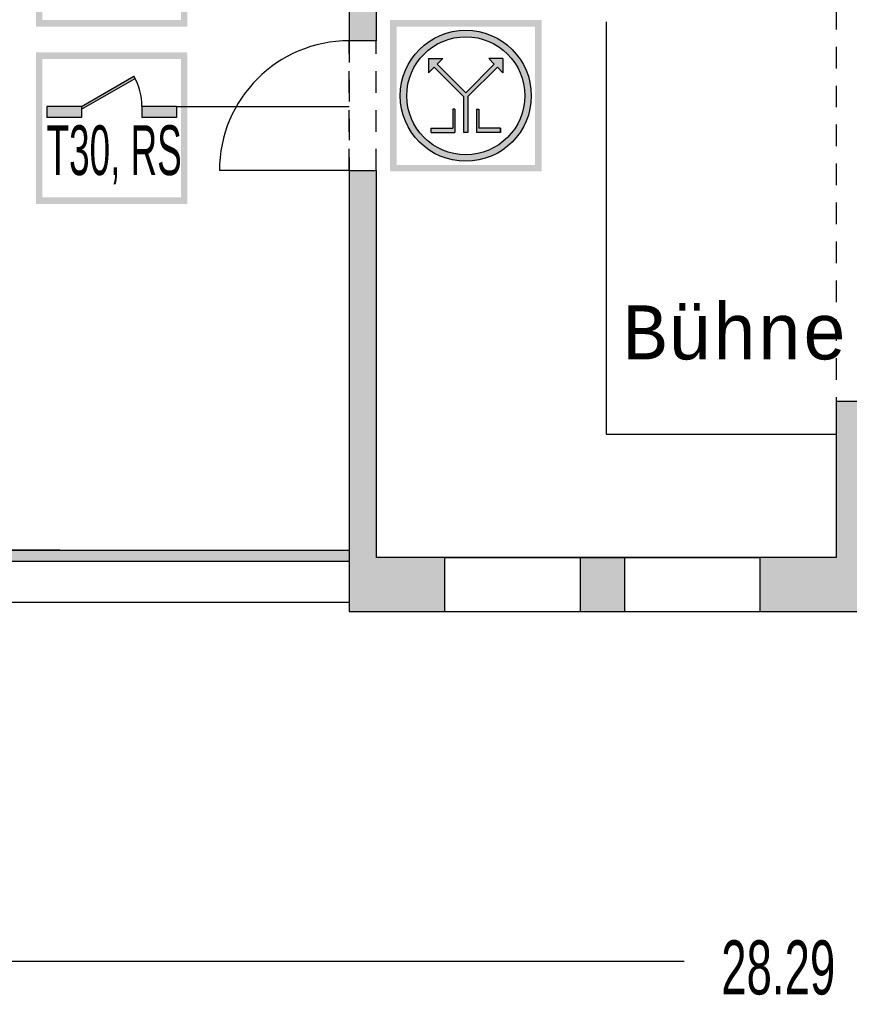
# Model space of a CAD drawing. Header units: metres. Extents: x -10.5 to 20.8, y -9 to 17.
# Tile 28 of 32: x -3.2 to 4.5, y -9 to 0.1. Entities that reach past the tile are written whole.
import ezdxf

# ---------------------------------------------------------------- set-up
doc = ezdxf.new("R2010")
doc.units = ezdxf.units.M
doc.header["$PDMODE"] = 65
doc.linetypes.add('AUSGEZOGEN', pattern=[0])
doc.linetypes.add('LINIE_2', pattern=[0.36, 0.2, -0.16])
for name, color, linetype, lineweight in [('XR$1$STANDARD', 7, 'Continuous', 25), ('XR$2$STANDARD', 7, 'Continuous', 25), ('XR$3$STANDARD', 7, 'Continuous', 25)]:
    doc.layers.add(name, color=color, linetype=linetype, lineweight=lineweight)
doc.styles.add('ARIAL', font='ARIAL.TTF')
doc.styles.add('LUCIDACONSOLE', font='LUCON.TTF')
doc.dimstyles.new('_DIMSTYLE_2', dxfattribs={"dimtxt": 0.5, "dimasz": 0.8, "dimexe": 0, "dimexo": 0, "dimgap": 0.25, "dimtad": 0, "dimrnd": 0.01, "dimzin": 4, "dimdsep": 46, "dimtxsty": 'Standard', "dimblk1": 'ALL_ML_STRICH', "dimblk2": 'ALL_ML_STRICH', "dimsah": 1, "dimcen": 0, "dimadec": 0, "dimazin": 0, "dimtfac": 1, "dimtdec": 0, "dimtix": 1, "dimtmove": 2, "dimatfit": 3, "dimfxl": 1, "dimtzin": 0, "dimlwd": 0, "dimlwe": 25, "dimarcsym": 0})
doc.dimstyles.new('_DIMSTYLE_3', dxfattribs={"dimtxt": 0.5, "dimasz": 0.8, "dimexe": 0, "dimexo": 0, "dimgap": 0.25, "dimtad": 0, "dimrnd": 0.01, "dimzin": 4, "dimdsep": 46, "dimtxsty": 'Standard', "dimblk1": 'ALL_ML_STRICH', "dimblk2": 'ALL_ML_STRICH', "dimsah": 1, "dimcen": 0, "dimadec": 0, "dimazin": 0, "dimtfac": 1, "dimtdec": 0, "dimtix": 1, "dimtmove": 2, "dimatfit": 3, "dimfxl": 1, "dimtzin": 0, "dimlwd": 0, "dimlwe": 25, "dimarcsym": 0})

# ---------------------------------------------------------------- blocks, each defined once
blk = doc.blocks.new('ALL_ML_STRICH')
at = {"color": 0, "linetype": 'ByBlock', "lineweight": -2}
for p, q in [((0, -0.5), (0, 0.5)), ((-0.3, -0.3), (0.3, 0.3)), ((-1, 0), (0.5, 0))]:
    blk.add_line(p, q, dxfattribs=at)
blk = doc.blocks.new('*D4')
at = {"layer": 'DEFPOINTS', "color": 0, "linetype": 'AUSGEZOGEN', "lineweight": 25}
for p in [(-10.1335, -4.8964), (18.1565, -5.2564), (-10.1335, -8.593)]:
    blk.add_point(p, dxfattribs=at)
at = {"layer": 'XR$1$STANDARD', "color": 0, "linetype": 'AUSGEZOGEN', "lineweight": -2}
for p, q in [((-10.1335, -6.6112), (-10.1335, -8.593)), ((18.1565, -6.6112), (18.1565, -8.593)), ((-10.1335, -8.593), (2.9712, -8.593)), ((4.7128, -8.593), (18.1565, -8.593))]:
    blk.add_line(p, q, dxfattribs=at)
at = {"layer": 'XR$1$STANDARD', "color": 0, "linetype": 'AUSGEZOGEN', "lineweight": 25, "xscale": 0.8, "yscale": 0.8, "zscale": 0.8, "rotation": 180}
blk.add_blockref('ALL_ML_STRICH', (-10.1335, -8.593), dxfattribs=at)
at = {"layer": 'XR$1$STANDARD', "color": 0, "linetype": 'AUSGEZOGEN', "lineweight": 25, "xscale": 0.8, "yscale": 0.8, "zscale": 0.8}
blk.add_blockref('ALL_ML_STRICH', (18.1565, -8.593), dxfattribs=at)
at = {"layer": 'XR$1$STANDARD', "color": 0, "linetype": 'AUSGEZOGEN', "lineweight": 25, "insert": (3.842, -8.6555), "char_height": 0.5, "width": 1.566176, "attachment_point": 5}
blk.add_mtext('\\W0.63;\\A1;{28.29\\H0.330000;\\S^ ;}', dxfattribs=at)
blk = doc.blocks.new('*D6')
at = {"layer": 'DEFPOINTS', "color": 0, "linetype": 'AUSGEZOGEN', "lineweight": 25}
for p in [(-10.1335, -5.3314), (18.1565, -5.3314), (-10.1335, -8.593)]:
    blk.add_point(p, dxfattribs=at)
at = {"layer": 'XR$2$STANDARD', "color": 0, "linetype": 'AUSGEZOGEN', "lineweight": -2}
for p, q in [((-10.1335, -6.6112), (-10.1335, -8.593)), ((18.1565, -6.6112), (18.1565, -8.593)), ((-10.1335, -8.593), (2.9712, -8.593)), ((4.7128, -8.593), (18.1565, -8.593))]:
    blk.add_line(p, q, dxfattribs=at)
at = {"layer": 'XR$2$STANDARD', "color": 0, "linetype": 'AUSGEZOGEN', "lineweight": 25, "xscale": 0.8, "yscale": 0.8, "zscale": 0.8, "rotation": 180}
blk.add_blockref('ALL_ML_STRICH', (-10.1335, -8.593), dxfattribs=at)
at = {"layer": 'XR$2$STANDARD', "color": 0, "linetype": 'AUSGEZOGEN', "lineweight": 25, "xscale": 0.8, "yscale": 0.8, "zscale": 0.8}
blk.add_blockref('ALL_ML_STRICH', (18.1565, -8.593), dxfattribs=at)
at = {"layer": 'XR$2$STANDARD', "color": 0, "linetype": 'AUSGEZOGEN', "lineweight": 25, "insert": (3.842, -8.6555), "char_height": 0.5, "width": 1.566176, "attachment_point": 5}
blk.add_mtext('\\W0.63;\\A1;{28.29\\H0.330000;\\S^ ;}', dxfattribs=at)

msp = doc.modelspace()

# ---------------------------------------------------------------- hatches: boundary and pattern name
at = {"layer": 'XR$2$STANDARD', "linetype": 'LINIE_2', "lineweight": 25}
for points in [[(-0.1235, 1.9136), (-0.1235, -0.0864), (0.1265, -0.0864), (0.1265, 2.1636), (-1.7871, 2.1636), (-1.7871, 1.9136)], [(3.6715, -5.3614), (4.7565, -5.3614), (4.7565, -4.4264), (5.421, -4.4264), (5.421, -4.0464), (4.7565, -4.0464), (4.7565, -3.4212), (4.3765, -3.4212), (4.3765, -4.8614), (3.6715, -4.8614)]]:
    msp.add_hatch(color=0, dxfattribs=at).paths.add_polyline_path(points)
at = {"layer": 'XR$2$STANDARD', "linetype": 'AUSGEZOGEN', "lineweight": 140}
h = msp.add_hatch(color=0, dxfattribs=at)
h.paths.add_polyline_path([(1.6539, 0.1055), (0.2539, 0.1055), (0.2539, -1.2945), (1.6539, -1.2945)])
h.paths.add_polyline_path([(0.3139, 0.0455), (1.5939, 0.0455), (1.5939, -1.2345), (0.3139, -1.2345)], flags=16)
at = {"layer": 'XR$2$STANDARD', "linetype": 'AUSGEZOGEN', "lineweight": 25}
h = msp.add_hatch(color=0, dxfattribs=at)
h.paths.add_polyline_path([(1.5594, -0.5945), (1.5593, -0.5839), (1.559, -0.5734), (1.5586, -0.5628), (1.5579, -0.5523), (1.5571, -0.5417), (1.5561, -0.5312), (1.5549, -0.5207), (1.5535, -0.5102), (1.5519, -0.4998), (1.5502, -0.4893), (1.5483, -0.479), (1.5462, -0.4686), (1.5439, -0.4583), (1.5414, -0.448), (1.5388, -0.4378), (1.5359, -0.4276), (1.5329, -0.4175), (1.5298, -0.4074), (1.5264, -0.3974), (1.5229, -0.3874), (1.5192, -0.3775), (1.5153, -0.3677), (1.5113, -0.3579), (1.5071, -0.3482), (1.5027, -0.3386), (1.4981, -0.3291), (1.4934, -0.3196), (1.4885, -0.3102), (1.4835, -0.3009), (1.4783, -0.2917), (1.4729, -0.2826), (1.4674, -0.2736), (1.4617, -0.2647), (1.4559, -0.2559), (1.4499, -0.2472), (1.4438, -0.2386), (1.4375, -0.2301), (1.431, -0.2217), (1.4245, -0.2134), (1.4177, -0.2053), (1.4109, -0.1972), (1.4039, -0.1893), (1.3967, -0.1815), (1.3895, -0.1739), (1.382, -0.1663), (1.3745, -0.1589), (1.3668, -0.1516), (1.3591, -0.1445), (1.3511, -0.1375), (1.3431, -0.1306), (1.3349, -0.1239), (1.3267, -0.1173), (1.3183, -0.1109), (1.3098, -0.1046), (1.3012, -0.0985), (1.2925, -0.0925), (1.2837, -0.0867), (1.2748, -0.081), (1.2657, -0.0755), (1.2566, -0.0701), (1.2474, -0.0649), (1.2382, -0.0598), (1.2288, -0.055), (1.2193, -0.0503), (1.2098, -0.0457), (1.2002, -0.0413), (1.1905, -0.0371), (1.1807, -0.0331), (1.1709, -0.0292), (1.161, -0.0255), (1.151, -0.022), (1.141, -0.0186), (1.1309, -0.0154), (1.1208, -0.0124), (1.1106, -0.0096), (1.1004, -0.007), (1.0901, -0.0045), (1.0798, -0.0022), (1.0694, -0.0001), (1.059, 0.0018), (1.0486, 0.0036), (1.0381, 0.0051), (1.0277, 0.0065), (1.0172, 0.0077), (1.0067, 0.0087), (0.9961, 0.0096), (0.9856, 0.0102), (0.975, 0.0107), (0.9644, 0.0109), (0.9539, 0.011), (0.9433, 0.0109), (0.9327, 0.0107), (0.9222, 0.0102), (0.9116, 0.0096), (0.9011, 0.0087), (0.8906, 0.0077), (0.8801, 0.0065), (0.8696, 0.0051), (0.8592, 0.0036), (0.8487, 0.0018), (0.8383, -0.0001), (0.828, -0.0022), (0.8177, -0.0045), (0.8074, -0.007), (0.7972, -0.0096), (0.787, -0.0124), (0.7768, -0.0154), (0.7668, -0.0186), (0.7567, -0.022), (0.7468, -0.0255), (0.7369, -0.0292), (0.727, -0.0331), (0.7173, -0.0371), (0.7076, -0.0413), (0.698, -0.0457), (0.6884, -0.0503), (0.679, -0.055), (0.6696, -0.0598), (0.6603, -0.0649), (0.6511, -0.0701), (0.642, -0.0755), (0.633, -0.081), (0.6241, -0.0867), (0.6153, -0.0925), (0.6066, -0.0985), (0.598, -0.1046), (0.5895, -0.1109), (0.5811, -0.1173), (0.5728, -0.1239), (0.5647, -0.1306), (0.5566, -0.1375), (0.5487, -0.1445), (0.5409, -0.1516), (0.5332, -0.1589), (0.5257, -0.1663), (0.5183, -0.1739), (0.511, -0.1815), (0.5039, -0.1893), (0.4969, -0.1972), (0.49, -0.2053), (0.4833, -0.2134), (0.4767, -0.2217), (0.4703, -0.2301), (0.464, -0.2386), (0.4579, -0.2472), (0.4519, -0.2559), (0.446, -0.2647), (0.4404, -0.2736), (0.4348, -0.2826), (0.4295, -0.2917), (0.4243, -0.3009), (0.4192, -0.3102), (0.4144, -0.3196), (0.4096, -0.3291), (0.4051, -0.3386), (0.4007, -0.3482), (0.3965, -0.3579), (0.3924, -0.3677), (0.3886, -0.3775), (0.3849, -0.3874), (0.3813, -0.3974), (0.378, -0.4074), (0.3748, -0.4175), (0.3718, -0.4276), (0.369, -0.4378), (0.3663, -0.448), (0.3639, -0.4583), (0.3616, -0.4686), (0.3595, -0.479), (0.3576, -0.4893), (0.3558, -0.4998), (0.3542, -0.5102), (0.3529, -0.5207), (0.3517, -0.5312), (0.3507, -0.5417), (0.3498, -0.5523), (0.3492, -0.5628), (0.3487, -0.5734), (0.3484, -0.5839), (0.3484, -0.5945), (0.3484, -0.6051), (0.3487, -0.6156), (0.3492, -0.6262), (0.3498, -0.6367), (0.3507, -0.6473), (0.3517, -0.6578), (0.3529, -0.6683), (0.3542, -0.6788), (0.3558, -0.6892), (0.3576, -0.6996), (0.3595, -0.71), (0.3616, -0.7204), (0.3639, -0.7307), (0.3663, -0.741), (0.369, -0.7512), (0.3718, -0.7614), (0.3748, -0.7715), (0.378, -0.7816), (0.3813, -0.7916), (0.3849, -0.8016), (0.3886, -0.8115), (0.3924, -0.8213), (0.3965, -0.8311), (0.4007, -0.8408), (0.4051, -0.8504), (0.4096, -0.8599), (0.4144, -0.8694), (0.4192, -0.8788), (0.4243, -0.8881), (0.4295, -0.8973), (0.4348, -0.9064), (0.4404, -0.9154), (0.446, -0.9243), (0.4519, -0.9331), (0.4579, -0.9418), (0.464, -0.9504), (0.4703, -0.9589), (0.4767, -0.9673), (0.4833, -0.9756), (0.49, -0.9837), (0.4969, -0.9918), (0.5039, -0.9997), (0.511, -1.0075), (0.5183, -1.0151), (0.5257, -1.0227), (0.5332, -1.0301), (0.5409, -1.0373), (0.5487, -1.0445), (0.5566, -1.0515), (0.5647, -1.0584), (0.5728, -1.0651), (0.5811, -1.0717), (0.5895, -1.0781), (0.598, -1.0844), (0.6066, -1.0905), (0.6153, -1.0965), (0.6241, -1.1023), (0.633, -1.108), (0.642, -1.1135), (0.6511, -1.1189), (0.6603, -1.1241), (0.6696, -1.1291), (0.679, -1.134), (0.6884, -1.1387), (0.698, -1.1433), (0.7076, -1.1477), (0.7173, -1.1519), (0.727, -1.1559), (0.7369, -1.1598), (0.7468, -1.1635), (0.7567, -1.167), (0.7668, -1.1704), (0.7768, -1.1736), (0.787, -1.1766), (0.7972, -1.1794), (0.8074, -1.182), (0.8177, -1.1845), (0.828, -1.1868), (0.8383, -1.1889), (0.8487, -1.1908), (0.8592, -1.1926), (0.8696, -1.1941), (0.8801, -1.1955), (0.8906, -1.1967), (0.9011, -1.1977), (0.9116, -1.1985), (0.9222, -1.1992), (0.9327, -1.1997), (0.9433, -1.1999), (0.9539, -1.2), (0.9644, -1.1999), (0.975, -1.1997), (0.9856, -1.1992), (0.9961, -1.1985), (1.0067, -1.1977), (1.0172, -1.1967), (1.0277, -1.1955), (1.0381, -1.1941), (1.0486, -1.1926), (1.059, -1.1908), (1.0694, -1.1889), (1.0798, -1.1868), (1.0901, -1.1845), (1.1004, -1.182), (1.1106, -1.1794), (1.1208, -1.1766), (1.1309, -1.1736), (1.141, -1.1704), (1.151, -1.167), (1.161, -1.1635), (1.1709, -1.1598), (1.1807, -1.1559), (1.1905, -1.1519), (1.2002, -1.1477), (1.2098, -1.1433), (1.2193, -1.1387), (1.2288, -1.134), (1.2382, -1.1291), (1.2474, -1.1241), (1.2566, -1.1189), (1.2657, -1.1135), (1.2748, -1.108), (1.2837, -1.1023), (1.2925, -1.0965), (1.3012, -1.0905), (1.3098, -1.0844), (1.3183, -1.0781), (1.3267, -1.0717), (1.3349, -1.0651), (1.3431, -1.0584), (1.3511, -1.0515), (1.3591, -1.0445), (1.3668, -1.0373), (1.3745, -1.0301), (1.382, -1.0227), (1.3895, -1.0151), (1.3967, -1.0075), (1.4039, -0.9997), (1.4109, -0.9918), (1.4177, -0.9837), (1.4245, -0.9756), (1.431, -0.9673), (1.4375, -0.9589), (1.4438, -0.9504), (1.4499, -0.9418), (1.4559, -0.9331), (1.4617, -0.9243), (1.4674, -0.9154), (1.4729, -0.9064), (1.4783, -0.8973), (1.4835, -0.8881), (1.4885, -0.8788), (1.4934, -0.8694), (1.4981, -0.8599), (1.5027, -0.8504), (1.5071, -0.8408), (1.5113, -0.8311), (1.5153, -0.8213), (1.5192, -0.8115), (1.5229, -0.8016), (1.5264, -0.7916), (1.5298, -0.7816), (1.5329, -0.7715), (1.5359, -0.7614), (1.5388, -0.7512), (1.5414, -0.741), (1.5439, -0.7307), (1.5462, -0.7204), (1.5483, -0.71), (1.5502, -0.6996), (1.5519, -0.6892), (1.5535, -0.6788), (1.5549, -0.6683), (1.5561, -0.6578), (1.5571, -0.6473), (1.5579, -0.6367), (1.5586, -0.6262), (1.559, -0.6156), (1.5593, -0.6051)])
h.paths.add_polyline_path([(1.4993, -0.585), (1.4994, -0.5945), (1.4993, -0.604), (1.4991, -0.6135), (1.4987, -0.623), (1.4981, -0.6325), (1.4973, -0.642), (1.4964, -0.6515), (1.4953, -0.661), (1.4941, -0.6704), (1.4927, -0.6798), (1.4911, -0.6892), (1.4894, -0.6986), (1.4875, -0.7079), (1.4854, -0.7172), (1.4832, -0.7265), (1.4808, -0.7357), (1.4783, -0.7449), (1.4756, -0.754), (1.4727, -0.7631), (1.4697, -0.7721), (1.4665, -0.7811), (1.4632, -0.79), (1.4597, -0.7989), (1.456, -0.8076), (1.4522, -0.8164), (1.4483, -0.825), (1.4442, -0.8336), (1.4399, -0.8422), (1.4355, -0.8506), (1.431, -0.859), (1.4263, -0.8673), (1.4215, -0.8755), (1.4165, -0.8836), (1.4114, -0.8916), (1.4061, -0.8995), (1.4007, -0.9074), (1.3952, -0.9151), (1.3896, -0.9228), (1.3838, -0.9304), (1.3778, -0.9378), (1.3718, -0.9452), (1.3656, -0.9524), (1.3593, -0.9595), (1.3528, -0.9665), (1.3463, -0.9734), (1.3396, -0.9802), (1.3328, -0.9869), (1.3259, -0.9935), (1.3189, -0.9999), (1.3118, -1.0062), (1.3045, -1.0124), (1.2972, -1.0184), (1.2897, -1.0244), (1.2822, -1.0302), (1.2745, -1.0358), (1.2668, -1.0414), (1.2589, -1.0468), (1.251, -1.052), (1.243, -1.0571), (1.2348, -1.0621), (1.2266, -1.0669), (1.2184, -1.0716), (1.21, -1.0762), (1.2015, -1.0806), (1.193, -1.0848), (1.1844, -1.0889), (1.1758, -1.0929), (1.167, -1.0967), (1.1582, -1.1003), (1.1494, -1.1038), (1.1405, -1.1071), (1.1315, -1.1103), (1.1225, -1.1133), (1.1134, -1.1162), (1.1042, -1.1189), (1.0951, -1.1214), (1.0859, -1.1238), (1.0766, -1.126), (1.0673, -1.1281), (1.058, -1.13), (1.0486, -1.1317), (1.0392, -1.1333), (1.0298, -1.1347), (1.0204, -1.136), (1.0109, -1.137), (1.0014, -1.1379), (0.9919, -1.1387), (0.9824, -1.1393), (0.9729, -1.1397), (0.9634, -1.1399), (0.9539, -1.14), (0.9444, -1.1399), (0.9348, -1.1397), (0.9253, -1.1393), (0.9158, -1.1387), (0.9063, -1.1379), (0.8969, -1.137), (0.8874, -1.136), (0.878, -1.1347), (0.8685, -1.1333), (0.8591, -1.1317), (0.8498, -1.13), (0.8405, -1.1281), (0.8312, -1.126), (0.8219, -1.1238), (0.8127, -1.1214), (0.8035, -1.1189), (0.7944, -1.1162), (0.7853, -1.1133), (0.7763, -1.1103), (0.7673, -1.1071), (0.7584, -1.1038), (0.7495, -1.1003), (0.7407, -1.0967), (0.732, -1.0929), (0.7233, -1.0889), (0.7147, -1.0848), (0.7062, -1.0806), (0.6978, -1.0762), (0.6894, -1.0716), (0.6811, -1.0669), (0.6729, -1.0621), (0.6648, -1.0571), (0.6568, -1.052), (0.6488, -1.0468), (0.641, -1.0414), (0.6332, -1.0358), (0.6256, -1.0302), (0.618, -1.0244), (0.6106, -1.0184), (0.6032, -1.0124), (0.596, -1.0062), (0.5888, -0.9999), (0.5818, -0.9935), (0.5749, -0.9869), (0.5681, -0.9802), (0.5615, -0.9734), (0.5549, -0.9665), (0.5485, -0.9595), (0.5422, -0.9524), (0.536, -0.9452), (0.5299, -0.9378), (0.524, -0.9304), (0.5182, -0.9228), (0.5125, -0.9151), (0.507, -0.9074), (0.5016, -0.8995), (0.4964, -0.8916), (0.4912, -0.8836), (0.4863, -0.8755), (0.4814, -0.8673), (0.4767, -0.859), (0.4722, -0.8506), (0.4678, -0.8422), (0.4636, -0.8336), (0.4595, -0.825), (0.4555, -0.8164), (0.4517, -0.8076), (0.4481, -0.7989), (0.4446, -0.79), (0.4413, -0.7811), (0.4381, -0.7721), (0.4351, -0.7631), (0.4322, -0.754), (0.4295, -0.7449), (0.4269, -0.7357), (0.4246, -0.7265), (0.4223, -0.7172), (0.4203, -0.7079), (0.4184, -0.6986), (0.4166, -0.6892), (0.4151, -0.6798), (0.4137, -0.6704), (0.4124, -0.661), (0.4113, -0.6515), (0.4104, -0.642), (0.4097, -0.6325), (0.4091, -0.623), (0.4087, -0.6135), (0.4084, -0.604), (0.4084, -0.5945), (0.4084, -0.585), (0.4087, -0.5755), (0.4091, -0.5659), (0.4097, -0.5564), (0.4104, -0.5469), (0.4113, -0.5375), (0.4124, -0.528), (0.4137, -0.5186), (0.4151, -0.5092), (0.4166, -0.4998), (0.4184, -0.4904), (0.4203, -0.4811), (0.4223, -0.4718), (0.4246, -0.4625), (0.4269, -0.4533), (0.4295, -0.4441), (0.4322, -0.435), (0.4351, -0.4259), (0.4381, -0.4169), (0.4413, -0.4079), (0.4446, -0.399), (0.4481, -0.3901), (0.4517, -0.3813), (0.4555, -0.3726), (0.4595, -0.3639), (0.4636, -0.3554), (0.4678, -0.3468), (0.4722, -0.3384), (0.4767, -0.33), (0.4814, -0.3217), (0.4863, -0.3135), (0.4912, -0.3054), (0.4964, -0.2974), (0.5016, -0.2894), (0.507, -0.2816), (0.5125, -0.2738), (0.5182, -0.2662), (0.524, -0.2586), (0.5299, -0.2512), (0.536, -0.2438), (0.5422, -0.2366), (0.5485, -0.2295), (0.5549, -0.2224), (0.5615, -0.2155), (0.5681, -0.2088), (0.5749, -0.2021), (0.5818, -0.1955), (0.5888, -0.1891), (0.596, -0.1828), (0.6032, -0.1766), (0.6106, -0.1705), (0.618, -0.1646), (0.6256, -0.1588), (0.6332, -0.1532), (0.641, -0.1476), (0.6488, -0.1422), (0.6568, -0.137), (0.6648, -0.1319), (0.6729, -0.1269), (0.6811, -0.1221), (0.6894, -0.1174), (0.6978, -0.1128), (0.7062, -0.1084), (0.7147, -0.1042), (0.7233, -0.1001), (0.732, -0.0961), (0.7407, -0.0923), (0.7495, -0.0887), (0.7584, -0.0852), (0.7673, -0.0819), (0.7763, -0.0787), (0.7853, -0.0757), (0.7944, -0.0728), (0.8035, -0.0701), (0.8127, -0.0676), (0.8219, -0.0652), (0.8312, -0.063), (0.8405, -0.0609), (0.8498, -0.059), (0.8591, -0.0573), (0.8685, -0.0557), (0.878, -0.0543), (0.8874, -0.053), (0.8969, -0.052), (0.9063, -0.051), (0.9158, -0.0503), (0.9253, -0.0497), (0.9348, -0.0493), (0.9444, -0.0491), (0.9539, -0.049), (0.9634, -0.0491), (0.9729, -0.0493), (0.9824, -0.0497), (0.9919, -0.0503), (1.0014, -0.051), (1.0109, -0.052), (1.0204, -0.053), (1.0298, -0.0543), (1.0392, -0.0557), (1.0486, -0.0573), (1.058, -0.059), (1.0673, -0.0609), (1.0766, -0.063), (1.0859, -0.0652), (1.0951, -0.0676), (1.1042, -0.0701), (1.1134, -0.0728), (1.1225, -0.0757), (1.1315, -0.0787), (1.1405, -0.0819), (1.1494, -0.0852), (1.1582, -0.0887), (1.167, -0.0923), (1.1758, -0.0961), (1.1844, -0.1001), (1.193, -0.1042), (1.2015, -0.1084), (1.21, -0.1128), (1.2184, -0.1174), (1.2266, -0.1221), (1.2348, -0.1269), (1.243, -0.1319), (1.251, -0.137), (1.2589, -0.1422), (1.2668, -0.1476), (1.2745, -0.1532), (1.2822, -0.1588), (1.2897, -0.1646), (1.2972, -0.1705), (1.3045, -0.1766), (1.3118, -0.1828), (1.3189, -0.1891), (1.3259, -0.1955), (1.3328, -0.2021), (1.3396, -0.2088), (1.3463, -0.2155), (1.3528, -0.2224), (1.3593, -0.2295), (1.3656, -0.2366), (1.3718, -0.2438), (1.3778, -0.2512), (1.3838, -0.2586), (1.3896, -0.2662), (1.3952, -0.2738), (1.4007, -0.2816), (1.4061, -0.2894), (1.4114, -0.2974), (1.4165, -0.3054), (1.4215, -0.3135), (1.4263, -0.3217), (1.431, -0.33), (1.4355, -0.3384), (1.4399, -0.3468), (1.4442, -0.3554), (1.4483, -0.3639), (1.4522, -0.3726), (1.456, -0.3813), (1.4597, -0.3901), (1.4632, -0.399), (1.4665, -0.4079), (1.4697, -0.4169), (1.4727, -0.4259), (1.4756, -0.435), (1.4783, -0.4441), (1.4808, -0.4533), (1.4832, -0.4625), (1.4854, -0.4718), (1.4875, -0.4811), (1.4894, -0.4904), (1.4911, -0.4998), (1.4927, -0.5092), (1.4941, -0.5186), (1.4953, -0.528), (1.4964, -0.5375), (1.4973, -0.5469), (1.4981, -0.5564), (1.4987, -0.5659), (1.4991, -0.5755)], flags=16)
at = {"layer": 'XR$2$STANDARD', "linetype": 'AUSGEZOGEN', "lineweight": 140}
h = msp.add_hatch(color=0, dxfattribs=at)
h.paths.add_polyline_path([(-1.6187, -0.1945), (-3.0187, -0.1945), (-3.0187, -1.5945), (-1.6187, -1.5945)])
h.paths.add_polyline_path([(-2.9587, -0.2545), (-1.6787, -0.2545), (-1.6787, -1.5345), (-2.9587, -1.5345)], flags=16)
at = {"layer": 'XR$2$STANDARD', "linetype": 'AUSGEZOGEN', "lineweight": 25}
for points in [[(1.2969, -0.3821), (1.2969, -0.2515), (1.1663, -0.2515), (1.2175, -0.3026), (0.9539, -0.5662), (0.6903, -0.3026), (0.7415, -0.2515), (0.6108, -0.2515), (0.6108, -0.3821), (0.662, -0.3309), (0.9339, -0.6028), (0.9339, -0.9345), (0.9739, -0.9345), (0.9739, -0.6028), (1.2457, -0.3309)], [(0.6339, -0.8945), (0.6339, -0.9345), (0.8539, -0.9345), (0.8539, -0.7171), (0.8339, -0.7171), (0.8339, -0.8945)], [(1.2739, -0.9345), (1.2739, -0.8945), (1.0739, -0.8945), (1.0739, -0.7171), (1.0539, -0.7171), (1.0539, -0.9345)], [(0.7615, -4.8614), (0.1265, -4.8614), (0.1265, -1.2864), (-0.1235, -1.2864), (-0.1235, -5.3614), (0.7615, -5.3614)], [(-0.1235, -4.7964), (-9.7535, -4.7964), (-9.7535, -4.8964), (-0.1235, -4.8964)]]:
    msp.add_hatch(color=0, dxfattribs=at).paths.add_polyline_path(points)
at = {"layer": 'XR$2$STANDARD', "linetype": 'AUSGEZOGEN', "lineweight": 140}
for points in [[(-2.5987, -0.6945), (-2.5987, -0.7197), (-2.1028, -0.4334), (-2.1137, -0.4145)], [(-2.5987, -0.7945), (-2.5987, -0.6945), (-2.9187, -0.6945), (-2.9187, -0.7945)], [(-1.7187, -0.7945), (-1.7187, -0.6945), (-2.0387, -0.6945), (-2.0387, -0.7945)]]:
    msp.add_hatch(color=0, dxfattribs=at).paths.add_polyline_path(points)
at = {"layer": 'XR$2$STANDARD', "linetype": 'LINIE_2', "lineweight": 25}
msp.add_hatch(color=0, dxfattribs=at).paths.add_polyline_path([(2.0115, -4.8614), (2.4215, -4.8614), (2.4215, -5.3614), (2.0115, -5.3614)], flags=16)
at = {"layer": 'XR$3$STANDARD', "linetype": 'LINIE_2', "lineweight": 140}
h = msp.add_hatch(color=0, dxfattribs=at)
h.paths.add_polyline_path([(-1.6187, 1.4455), (-3.0187, 1.4455), (-3.0187, 0.0455), (-1.6187, 0.0455)])
h.paths.add_polyline_path([(-2.9587, 1.3855), (-1.6787, 1.3855), (-1.6787, 0.1055), (-2.9587, 0.1055)], flags=16)

# ---------------------------------------------------------------- linework, layer by layer
at = {"layer": 'XR$1$STANDARD', "color": 0, "linetype": 'AUSGEZOGEN', "lineweight": 25}
for p, q in [((0.1265, 2.1636), (0.1265, -0.0864)), ((-0.1235, 1.9136), (-0.1235, -0.0864)), ((-0.1235, 1.9136), (-0.1235, -0.0864)), ((-0.1235, 1.9136), (-0.1235, -0.0864)), ((0.1265, -0.0864), (-0.1235, -0.0864)), ((-0.1235, -1.2864), (0.1265, -1.2864)), ((-0.1235, -1.2864), (-0.1235, -2.5053)), ((-0.1235, -1.2864), (-0.1235, -5.3614)), ((-0.1235, -1.2864), (-0.1235, -4.7964)), ((0.1265, -1.2864), (0.1265, -4.8614)), ((4.3765, -3.4212), (4.3765, -4.8614)), ((-9.7535, -4.7964), (-0.1235, -4.7964)), ((-10.1335, -4.8964), (-0.1235, -4.8964)), ((4.3765, -4.8614), (0.1265, -4.8614)), ((1.2665, -4.8614), (3.2665, -4.8614)), ((-10.1335, -5.2764), (-0.1235, -5.2764)), ((-0.1235, -5.3614), (4.7565, -5.3614))]:
    msp.add_line(p, q, dxfattribs=at)
at = {"layer": 'XR$1$STANDARD', "color": 0, "linetype": 'LINIE_2', "lineweight": 25}
for p, q in [((-0.1235, -1.2864), (-0.1235, -0.0864)), ((0.1265, -1.2864), (0.1265, -0.0864))]:
    msp.add_line(p, q, dxfattribs=at)
at = {"layer": 'XR$2$STANDARD', "color": 0, "linetype": 'LINIE_2', "lineweight": 25}
for p, q in [((4.3765, 0.5788), (4.3765, -3.4212)), ((-0.1235, -0.0864), (-0.1235, -1.2864))]:
    msp.add_line(p, q, dxfattribs=at)
at = {"layer": 'XR$2$STANDARD', "color": 0, "linetype": 'AUSGEZOGEN', "lineweight": 25}
for p, q in [((2.2515, 0.0878), (2.2515, -3.7212)), ((0.6108, -0.2515), (0.7415, -0.2515)), ((0.6108, -0.2515), (0.6108, -0.3821)), ((0.7415, -0.2515), (0.6903, -0.3026)), ((1.2969, -0.2515), (1.1663, -0.2515)), ((1.1663, -0.2515), (1.2175, -0.3026)), ((1.2969, -0.2515), (1.2969, -0.3821)), ((0.662, -0.3309), (0.6108, -0.3821)), ((0.9339, -0.6028), (0.662, -0.3309)), ((0.9539, -0.5662), (0.6903, -0.3026)), ((0.9539, -0.5662), (1.2175, -0.3026)), ((0.9739, -0.6028), (1.2457, -0.3309)), ((1.2457, -0.3309), (1.2969, -0.3821)), ((0.9339, -0.6028), (0.9339, -0.9345)), ((0.9739, -0.6028), (0.9739, -0.9345)), ((0.8339, -0.7171), (0.8339, -0.8945)), ((0.8539, -0.7171), (0.8339, -0.7171)), ((0.8539, -0.7171), (0.8539, -0.9345)), ((1.0539, -0.7171), (1.0739, -0.7171)), ((1.0539, -0.7171), (1.0539, -0.9345)), ((1.0739, -0.7171), (1.0739, -0.8945)), ((0.6339, -0.8945), (0.8339, -0.8945)), ((0.6339, -0.9345), (0.6339, -0.8945)), ((1.2739, -0.8945), (1.0739, -0.8945)), ((1.2739, -0.8945), (1.2739, -0.9345)), ((1.2739, -0.9345), (1.2739, -0.8945)), ((0.6339, -0.9345), (0.8539, -0.9345)), ((0.9739, -0.9345), (0.9339, -0.9345)), ((1.2739, -0.9345), (1.0539, -0.9345)), ((-0.1235, -1.2864), (-1.3235, -1.2864)), ((4.7565, -3.4212), (4.3765, -3.4212)), ((2.2515, -3.7212), (4.3765, -3.7212)), ((-2.7971, -4.7964), (-7.8012, -4.7964)), ((0.7615, -5.3614), (0.7615, -4.8614)), ((0.7615, -4.8614), (3.6715, -4.8614)), ((1.2665, -4.8614), (3.2665, -4.8614)), ((2.0115, -4.8614), (2.0115, -5.3614)), ((2.4215, -4.8614), (2.4215, -5.3614)), ((3.6715, -4.8614), (3.6715, -5.3614))]:
    msp.add_line(p, q, dxfattribs=at)
at = {"layer": 'XR$2$STANDARD', "color": 1, "linetype": 'AUSGEZOGEN', "lineweight": 25}
for p, q in [((-2.5987, -0.6945), (-2.1137, -0.4145)), ((-2.5987, -0.7197), (-2.1028, -0.4334)), ((-2.9187, -0.6945), (-2.9187, -0.7945)), ((-2.5987, -0.6945), (-2.9187, -0.6945)), ((-2.5987, -0.6945), (-2.5987, -0.7945)), ((-2.0387, -0.6945), (-2.0387, -0.7945)), ((-1.7187, -0.6945), (-2.0387, -0.6945)), ((-1.7187, -0.6945), (-1.7187, -0.7945)), ((-2.5987, -0.7945), (-2.9187, -0.7945)), ((-1.7187, -0.7945), (-2.0387, -0.7945))]:
    msp.add_line(p, q, dxfattribs=at)
at = {"layer": 'XR$2$STANDARD', "color": 0, "linetype": 'AUSGEZOGEN', "lineweight": 25}
for radius in [0.6055, 0.5455]:
    msp.add_circle((0.9539, -0.5945), radius, dxfattribs=at)
msp.add_arc((-0.1235, -1.2864), 1.2, 90, 180, dxfattribs=at)
at = {"layer": 'XR$2$STANDARD', "color": 1, "linetype": 'AUSGEZOGEN', "lineweight": 25}
msp.add_arc((-2.5987, -0.6945), 0.56, 0, 30, dxfattribs=at)
at = {"layer": 'XR$3$STANDARD', "color": 0, "linetype": 'AUSGEZOGEN', "lineweight": 25}
msp.add_line((-1.7187, -0.6945), (-0.1235, -0.6945), dxfattribs=at)

# ---------------------------------------------------------------- texts
at = {"layer": 'XR$2$STANDARD', "color": 0, "linetype": 'AUSGEZOGEN', "lineweight": 25, "attachment_point": 7}
for s, insert, char_height, width, style in [('\\W0.53;T30,\\~RS', (-2.9204, -1.413), 0.46, 1.354856, 'ARIAL'), ('\\W0.98;Bühne', (2.4004, -3.0391), 0.5, 2.46712, 'LUCIDACONSOLE')]:
    msp.add_mtext(s, dxfattribs=dict(at, insert=insert, char_height=char_height, width=width, style=style))

# ---------------------------------------------------------------- dimensions: what is measured, and where the dimension line sits
at = {"layer": 'XR$1$STANDARD', "color": 0, "linetype": 'AUSGEZOGEN', "lineweight": 25}
dim = msp.add_linear_dim(base=(18.1565, -8.593), p1=(-10.1335, -6.6112), p2=(18.1565, -6.6112), dimstyle='_DIMSTYLE_2', override={"dimpost": '<>', "dimclrd": 0, "dimclre": 0, "dimclrt": 0, "dimlwd": 0, "dimlwe": 25}, dxfattribs=at)
dim.commit()
dim.dimension.update_dxf_attribs({"geometry": '*D4', "text_midpoint": (3.842, -8.6555)})
at = {"layer": 'XR$2$STANDARD', "color": 0, "linetype": 'AUSGEZOGEN', "lineweight": 25}
dim = msp.add_linear_dim(base=(18.1565, -8.593), p1=(-10.1335, -6.6112), p2=(18.1565, -6.6112), dimstyle='_DIMSTYLE_3', override={"dimpost": '<>', "dimclrd": 0, "dimclre": 0, "dimclrt": 0, "dimlwd": 0, "dimlwe": 25}, dxfattribs=at)
dim.commit()
dim.dimension.update_dxf_attribs({"geometry": '*D6', "text_midpoint": (3.842, -8.6555)})

doc.saveas('drawing.dxf')
